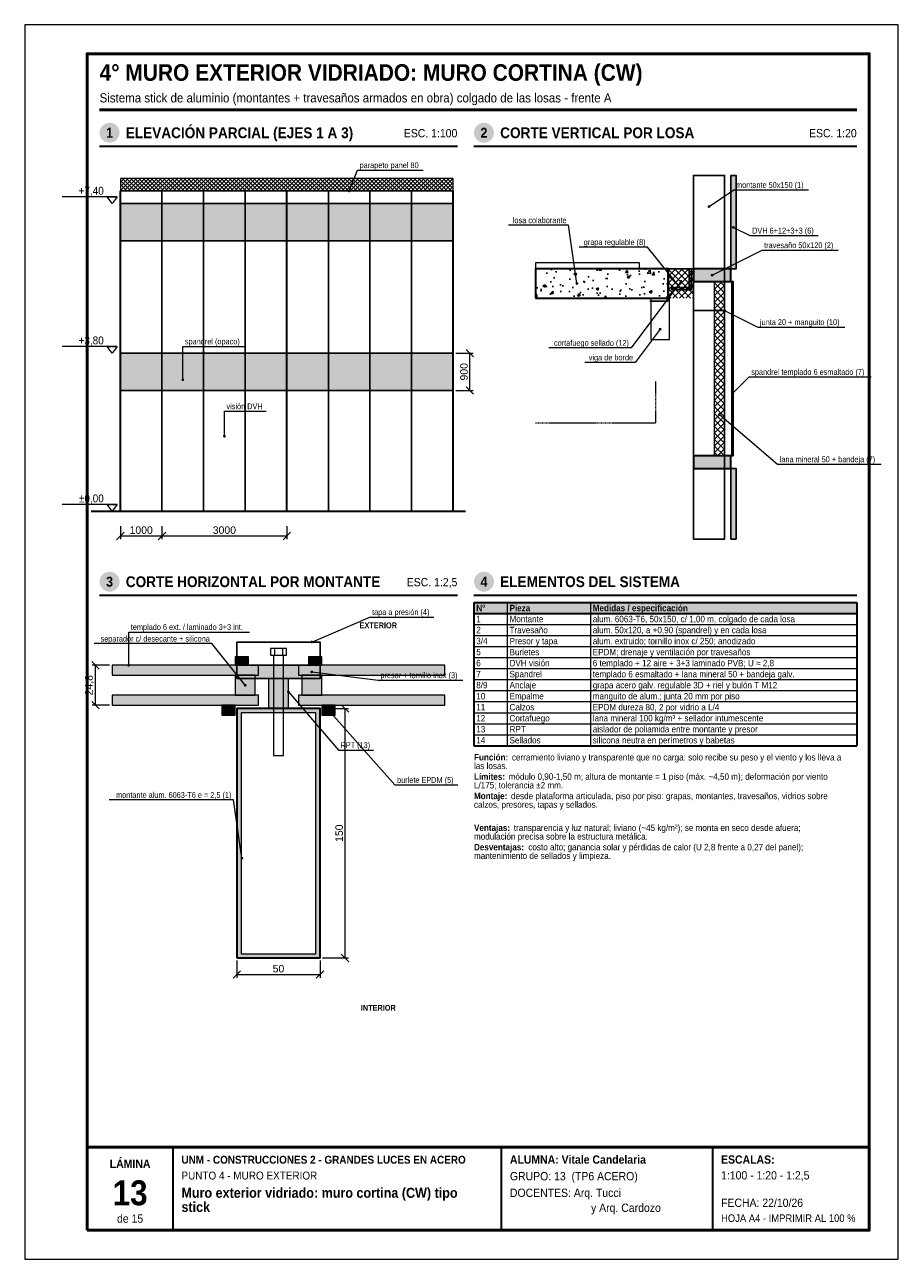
# Model space of a CAD drawing. Header units: millimetres. Extents: x 0 to 210, y 0 to 297.
import ezdxf
from ezdxf.enums import TextEntityAlignment as Align

# ---------------------------------------------------------------- set-up
doc = ezdxf.new("R2010")
doc.units = ezdxf.units.MM
doc.header["$LTSCALE"] = 0.35
doc.linetypes.add('DASHED2', pattern=[0.762, 0.635, -0.127])
for name, color, linetype in [('0-MARCO', 7, 'Continuous'), ('1-OCULTO', 8, 'DASHED2'), ('1-SECCION', 7, 'Continuous'), ('1-VISTA', 7, 'Continuous'), ('2-RAYADO', 8, 'Continuous'), ('3-COTAS', 7, 'Continuous'), ('3-REFS', 7, 'Continuous'), ('3-TABLAS', 7, 'Continuous'), ('3-TEXTOS', 7, 'Continuous'), ('3-TITULOS', 7, 'Continuous')]:
    doc.layers.add(name, color=color, linetype=linetype)
doc.styles.add('ARIAL', font='arial.ttf')
doc.styles.add('ARIAL-NEGRITA', font='arialbd.ttf')
doc.dimstyles.new('A4', dxfattribs={"dimtxt": 1.8, "dimasz": 1, "dimexe": 0.8, "dimexo": 0.6, "dimgap": 0.5, "dimtad": 1, "dimdec": 0, "dimtxsty": 'ARIAL', "dimtsz": 0.9, "dimcen": 2.5, "dimclrd": 7, "dimclre": 7, "dimclrt": 7, "dimazin": 3, "dimtfac": 1, "dimtmove": 0, "dimatfit": 3, "dimlwd": 13, "dimlwe": 13, "dimarcsym": 0})

msp = doc.modelspace()

# ---------------------------------------------------------------- hatches: boundary and pattern name
at = {"layer": '2-RAYADO'}
h = msp.add_hatch(dxfattribs=at)
h.set_pattern_fill('ANSI37', color=8, scale=0.22)
h.paths.add_polyline_path([(23, 257), (103, 257), (103, 260), (23, 260)])
at = {"layer": '2-RAYADO', "true_color": 0xebebeb}
h = msp.add_hatch(color=7, dxfattribs=at)
h.dxf.hatch_style = 1
h.paths.add_polyline_path([(169.75, 238.25), (171, 238.25), (171, 260.75), (169.75, 260.75)])
at = {"layer": '2-RAYADO', "true_color": 0xd7d7d7}
h = msp.add_hatch(color=254, dxfattribs=at)
h.dxf.hatch_style = 1
h.paths.add_polyline_path([(23, 245), (103, 245), (103, 254), (23, 254)])
at = {"layer": '2-RAYADO'}
h = msp.add_hatch(dxfattribs=at)
h.set_pattern_fill('AR-CONC', color=8, scale=0.035)
h.paths.add_polyline_path([(122.75, 231.25), (154.75, 231.25), (154.75, 238.25), (122.75, 238.25)])
h = msp.add_hatch(dxfattribs=at)
h.set_pattern_fill('ANSI37', color=8, scale=0.35)
h.paths.add_polyline_path([(154.75, 231.25), (160.75, 231.25), (160.75, 238.25), (154.75, 238.25)])
h = msp.add_hatch(dxfattribs=at)
h.set_pattern_fill('ANSI31', color=8, scale=0.18)
h.paths.add_polyline_path([(155.5, 233.25), (160.25, 233.25), (160.25, 238.25), (159.75, 238.25), (159.75, 233.75), (155.5, 233.75)])
at = {"layer": '2-RAYADO', "true_color": 0xd7d7d7}
h = msp.add_hatch(color=254, dxfattribs=at)
h.dxf.hatch_style = 1
h.paths.add_polyline_path([(160.75, 235.25), (169.75, 235.25), (169.75, 238.25), (160.75, 238.25)])
at = {"layer": '2-RAYADO'}
h = msp.add_hatch(dxfattribs=at)
h.set_pattern_fill('ANSI37', color=8, scale=0.35)
h.paths.add_polyline_path([(165.75, 193.25), (168.25, 193.25), (168.25, 235.25), (165.75, 235.25)])
at = {"layer": '2-RAYADO', "true_color": 0x3c3c3c}
h = msp.add_hatch(color=250, dxfattribs=at)
h.dxf.hatch_style = 1
h.paths.add_polyline_path([(170, 193.25), (170.3, 193.25), (170.3, 235.25), (170, 235.25)])
at = {"layer": '2-RAYADO', "true_color": 0xd7d7d7}
h = msp.add_hatch(color=254, dxfattribs=at)
h.dxf.hatch_style = 1
h.paths.add_polyline_path([(23, 209), (103, 209), (103, 218), (23, 218)])
h = msp.add_hatch(color=254, dxfattribs=at)
h.dxf.hatch_style = 1
h.paths.add_polyline_path([(160.75, 190.25), (169.75, 190.25), (169.75, 193.25), (160.75, 193.25)])
at = {"layer": '2-RAYADO', "true_color": 0xebebeb}
h = msp.add_hatch(color=7, dxfattribs=at)
h.dxf.hatch_style = 1
h.paths.add_polyline_path([(169.75, 173.25), (171, 173.25), (171, 190.25), (169.75, 190.25)])
h = msp.add_hatch(color=7, dxfattribs=at)
h.dxf.hatch_style = 1
h.paths.add_polyline_path([(56.2, 140.5), (21, 140.5), (21, 142.9), (56.2, 142.9)])
at = {"layer": '2-RAYADO', "true_color": 0x3c3c3c}
h = msp.add_hatch(color=250, dxfattribs=at)
h.dxf.hatch_style = 1
h.paths.add_polyline_path([(53.8, 142.9), (50.6, 142.9), (50.6, 144.9), (53.8, 144.9)])
h = msp.add_hatch(color=250, dxfattribs=at)
h.dxf.hatch_style = 1
h.paths.add_polyline_path([(51, 139.7), (71, 139.7), (71, 142.9), (51, 142.9)])
at = {"layer": '2-RAYADO', "true_color": 0xebebeb}
h = msp.add_hatch(color=7, dxfattribs=at)
h.dxf.hatch_style = 1
h.paths.add_polyline_path([(65.8, 140.5), (101, 140.5), (101, 142.9), (65.8, 142.9)])
at = {"layer": '2-RAYADO', "true_color": 0x3c3c3c}
h = msp.add_hatch(color=250, dxfattribs=at)
h.dxf.hatch_style = 1
h.paths.add_polyline_path([(68.2, 142.9), (71.4, 142.9), (71.4, 144.9), (68.2, 144.9)])
at = {"layer": '2-RAYADO', "true_color": 0xd7d7d7}
h = msp.add_hatch(color=254, dxfattribs=at)
h.dxf.hatch_style = 1
h.paths.add_polyline_path([(55.4, 135.7), (50.6, 135.7), (50.6, 140.5), (55.4, 140.5)])
h = msp.add_hatch(color=254, dxfattribs=at)
h.dxf.hatch_style = 1
h.paths.add_polyline_path([(58.6, 132.5), (63.4, 132.5), (63.4, 139.7), (58.6, 139.7)])
h = msp.add_hatch(color=254, dxfattribs=at)
h.dxf.hatch_style = 1
h.paths.add_polyline_path([(66.6, 135.7), (71.4, 135.7), (71.4, 140.5), (66.6, 140.5)])
at = {"layer": '2-RAYADO', "true_color": 0xebebeb}
h = msp.add_hatch(color=7, dxfattribs=at)
h.dxf.hatch_style = 1
h.paths.add_polyline_path([(56.2, 133.3), (21, 133.3), (21, 135.7), (56.2, 135.7)])
h = msp.add_hatch(color=7, dxfattribs=at)
h.dxf.hatch_style = 1
h.paths.add_polyline_path([(65.8, 133.3), (101, 133.3), (101, 135.7), (65.8, 135.7)])
at = {"layer": '2-RAYADO', "true_color": 0x3c3c3c}
h = msp.add_hatch(color=250, dxfattribs=at)
h.dxf.hatch_style = 1
h.paths.add_polyline_path([(50.6, 130.9), (47.4, 130.9), (47.4, 133.3), (50.6, 133.3)])
h = msp.add_hatch(color=250, dxfattribs=at)
h.dxf.hatch_style = 1
h.paths.add_polyline_path([(51, 72.5), (71, 72.5), (71, 132.5), (51, 132.5)])
h.paths.add_polyline_path([(52, 73.5), (70, 73.5), (70, 131.5), (52, 131.5)])
h = msp.add_hatch(color=250, dxfattribs=at)
h.dxf.hatch_style = 1
h.paths.add_polyline_path([(71.4, 130.9), (74.6, 130.9), (74.6, 133.3), (71.4, 133.3)])
at = {"layer": '3-REFS'}
h = msp.add_hatch(color=7, dxfattribs=at)
h.dxf.hatch_style = 1
edge = h.paths.add_edge_path()
edge.add_arc((78, 257), 0.35, 0, 360)
h = msp.add_hatch(color=7, dxfattribs=at)
h.dxf.hatch_style = 1
edge = h.paths.add_edge_path()
edge.add_arc((164.5, 253.25), 0.35, 0, 360)
h = msp.add_hatch(color=7, dxfattribs=at)
h.dxf.hatch_style = 1
edge = h.paths.add_edge_path()
edge.add_arc((170.35, 248.25), 0.35, 0, 360)
h = msp.add_hatch(color=7, dxfattribs=at)
h.dxf.hatch_style = 1
edge = h.paths.add_edge_path()
edge.add_arc((132.75, 234.75), 0.35, 0, 360)
h = msp.add_hatch(color=7, dxfattribs=at)
h.dxf.hatch_style = 1
edge = h.paths.add_edge_path()
edge.add_arc((157.75, 235.25), 0.35, 0, 360)
h = msp.add_hatch(color=7, dxfattribs=at)
h.dxf.hatch_style = 1
edge = h.paths.add_edge_path()
edge.add_arc((165.25, 236.75), 0.35, 0, 360)
h = msp.add_hatch(color=7, dxfattribs=at)
h.dxf.hatch_style = 1
edge = h.paths.add_edge_path()
edge.add_arc((157.75, 233.5), 0.35, 0, 360)
h = msp.add_hatch(color=7, dxfattribs=at)
h.dxf.hatch_style = 1
edge = h.paths.add_edge_path()
edge.add_arc((168.25, 228.25), 0.35, 0, 360)
h = msp.add_hatch(color=7, dxfattribs=at)
h.dxf.hatch_style = 1
edge = h.paths.add_edge_path()
edge.add_arc((152.75, 223.75), 0.35, 0, 360)
h = msp.add_hatch(color=7, dxfattribs=at)
h.dxf.hatch_style = 1
edge = h.paths.add_edge_path()
edge.add_arc((38, 211.6), 0.35, 0, 360)
h = msp.add_hatch(color=7, dxfattribs=at)
h.dxf.hatch_style = 1
edge = h.paths.add_edge_path()
edge.add_arc((170.15, 208.25), 0.35, 0, 360)
h = msp.add_hatch(color=7, dxfattribs=at)
h.dxf.hatch_style = 1
edge = h.paths.add_edge_path()
edge.add_arc((167, 203.25), 0.35, 0, 360)
h = msp.add_hatch(color=7, dxfattribs=at)
h.dxf.hatch_style = 1
edge = h.paths.add_edge_path()
edge.add_arc((48, 198), 0.35, 0, 360)
h = msp.add_hatch(color=7, dxfattribs=at)
h.dxf.hatch_style = 1
edge = h.paths.add_edge_path()
edge.add_arc((69, 148.5), 0.35, 0, 360)
h = msp.add_hatch(color=7, dxfattribs=at)
h.dxf.hatch_style = 1
edge = h.paths.add_edge_path()
edge.add_arc((25, 142.9), 0.35, 0, 360)
h = msp.add_hatch(color=7, dxfattribs=at)
h.dxf.hatch_style = 1
edge = h.paths.add_edge_path()
edge.add_arc((69, 141.3), 0.35, 0, 360)
h = msp.add_hatch(color=7, dxfattribs=at)
h.dxf.hatch_style = 1
edge = h.paths.add_edge_path()
edge.add_arc((53, 138.1), 0.35, 0, 360)
h = msp.add_hatch(color=7, dxfattribs=at)
h.dxf.hatch_style = 1
edge = h.paths.add_edge_path()
edge.add_arc((63.4, 136.5), 0.35, 0, 360)
h = msp.add_hatch(color=7, dxfattribs=at)
h.dxf.hatch_style = 1
edge = h.paths.add_edge_path()
edge.add_arc((73, 132.1), 0.35, 0, 360)
h = msp.add_hatch(color=7, dxfattribs=at)
h.dxf.hatch_style = 1
edge = h.paths.add_edge_path()
edge.add_arc((52.2, 96.5), 0.35, 0, 360)
at = {"layer": '3-TABLAS', "true_color": 0xe6e6e6}
h = msp.add_hatch(color=254, dxfattribs=at)
h.dxf.hatch_style = 1
h.paths.add_polyline_path([(108, 158), (200, 158), (200, 155.35), (108, 155.35)])
at = {"layer": '3-TITULOS'}
h = msp.add_hatch(color=7, dxfattribs=at)
h.dxf.hatch_style = 1
edge = h.paths.add_edge_path()
edge.add_arc((20.4, 271), 2.4, 0, 360)
h = msp.add_hatch(color=7, dxfattribs=at)
h.dxf.hatch_style = 1
edge = h.paths.add_edge_path()
edge.add_arc((110.4, 271), 2.4, 0, 360)
h = msp.add_hatch(color=7, dxfattribs=at)
h.dxf.hatch_style = 1
edge = h.paths.add_edge_path()
edge.add_arc((20.4, 163), 2.4, 0, 360)
h = msp.add_hatch(color=7, dxfattribs=at)
h.dxf.hatch_style = 1
edge = h.paths.add_edge_path()
edge.add_arc((110.4, 163), 2.4, 0, 360)

# ---------------------------------------------------------------- linework, layer by layer
at = {"layer": '0-MARCO', "color": 9, "lineweight": 0}
msp.add_lwpolyline([(0, 0), (210, 0), (210, 297), (0, 297)], close=True, dxfattribs=at)
at = {"layer": '0-MARCO', "lineweight": 50}
msp.add_lwpolyline([(15, 7), (203, 7), (203, 290), (15, 290)], close=True, dxfattribs=at)
msp.add_lwpolyline([(15, 27), (203, 27)], dxfattribs=at)
at = {"layer": '0-MARCO', "lineweight": 35}
for points in [[(35.68, 7), (35.68, 27)], [(114.64, 7), (114.64, 27)], [(165.4, 7), (165.4, 27)]]:
    msp.add_lwpolyline(points, dxfattribs=at)
at = {"layer": '1-OCULTO', "lineweight": 13}
msp.add_lwpolyline([(122.75, 201.25), (151.75, 201.25), (151.75, 211.25)], dxfattribs=at)
at = {"layer": '1-SECCION', "lineweight": 25}
for points in [[(169.75, 238.25), (171, 238.25), (171, 260.75), (169.75, 260.75)], [(155.5, 233.25), (160.25, 233.25), (160.25, 238.25), (159.75, 238.25), (159.75, 233.75), (155.5, 233.75)], [(170, 193.25), (170.3, 193.25), (170.3, 235.25), (170, 235.25)], [(169.75, 173.25), (171, 173.25), (171, 190.25), (169.75, 190.25)], [(51, 139.7), (71, 139.7), (71, 142.9), (51, 142.9)]]:
    msp.add_lwpolyline(points, close=True, dxfattribs=at)
at = {"layer": '1-SECCION', "lineweight": 35}
for points in [[(122.75, 231.25), (154.75, 231.25), (154.75, 238.25), (122.75, 238.25)], [(160.75, 235.25), (169.75, 235.25), (169.75, 238.25), (160.75, 238.25)], [(160.75, 190.25), (169.75, 190.25), (169.75, 193.25), (160.75, 193.25)], [(51, 72.5), (71, 72.5), (71, 132.5), (51, 132.5)]]:
    msp.add_lwpolyline(points, close=True, dxfattribs=at)
at = {"layer": '1-SECCION', "lineweight": 25}
for points in [[(154.75, 238.25), (154.6, 238.25), (154.6, 230.5), (150.25, 230.5)], [(154.75, 238.25), (160.75, 238.25)], [(160.75, 228.25), (168.25, 228.25)], [(51, 142.9), (51, 148.5), (71, 148.5), (71, 142.9)]]:
    msp.add_lwpolyline(points, dxfattribs=at)
at = {"layer": '1-SECCION', "lineweight": 18}
for points in [[(21, 140.5), (56.2, 140.5), (56.2, 142.9), (21, 142.9)], [(65.8, 140.5), (101, 140.5), (101, 142.9), (65.8, 142.9)], [(58.6, 132.5), (63.4, 132.5), (63.4, 139.7), (58.6, 139.7)], [(21, 133.3), (56.2, 133.3), (56.2, 135.7), (21, 135.7)], [(65.8, 133.3), (101, 133.3), (101, 135.7), (65.8, 135.7)], [(52, 73.5), (70, 73.5), (70, 131.5), (52, 131.5)]]:
    msp.add_lwpolyline(points, close=True, dxfattribs=at)
at = {"layer": '1-VISTA', "lineweight": 18}
for points in [[(23, 257), (103, 257), (103, 260), (23, 260)], [(150.5, 221.25), (155, 221.25), (155, 231.25), (150.5, 231.25)]]:
    msp.add_lwpolyline(points, close=True, dxfattribs=at)
at = {"layer": '1-VISTA', "lineweight": 25}
msp.add_lwpolyline([(160.75, 173.25), (168.25, 173.25), (168.25, 260.75), (160.75, 260.75)], close=True, dxfattribs=at)
at = {"layer": '1-VISTA', "lineweight": 35}
for points in [[(23, 180), (23, 257)], [(63, 180), (63, 257)], [(103, 180), (103, 257)], [(16, 180), (106, 180)]]:
    msp.add_lwpolyline(points, dxfattribs=at)
at = {"layer": '1-VISTA', "lineweight": 25}
for points in [[(23, 257), (103, 257)], [(33, 180), (33, 257)], [(43, 180), (43, 257)], [(53, 180), (53, 257)], [(73, 180), (73, 257)], [(83, 180), (83, 257)], [(93, 180), (93, 257)], [(23, 254), (103, 254)], [(23, 245), (103, 245)], [(23, 218), (103, 218)], [(23, 209), (103, 209)], [(23, 180), (103, 180)]]:
    msp.add_lwpolyline(points, dxfattribs=at)
at = {"layer": '1-VISTA', "lineweight": 13}
for points in [[(122.75, 238.25), (147.75, 238.25), (147.75, 239.75), (122.75, 239.75)], [(165.75, 193.25), (168.25, 193.25), (168.25, 235.25), (165.75, 235.25)], [(59.08, 146.9), (59.08, 145.3), (62.92, 145.3), (62.92, 146.9)], [(50.6, 142.9), (53.8, 142.9), (53.8, 144.9), (50.6, 144.9)], [(68.2, 142.9), (71.4, 142.9), (71.4, 144.9), (68.2, 144.9)], [(50.6, 135.7), (55.4, 135.7), (55.4, 140.5), (50.6, 140.5)], [(66.6, 135.7), (71.4, 135.7), (71.4, 140.5), (66.6, 140.5)], [(47.4, 130.9), (50.6, 130.9), (50.6, 133.3), (47.4, 133.3)], [(71.4, 130.9), (74.6, 130.9), (74.6, 133.3), (71.4, 133.3)]]:
    msp.add_lwpolyline(points, close=True, dxfattribs=at)
for points in [[(60.04, 146.9), (60.04, 145.3)], [(61.96, 146.9), (61.96, 145.3)]]:
    msp.add_lwpolyline(points, dxfattribs=at)
at = {"layer": '1-VISTA', "lineweight": 18}
msp.add_lwpolyline([(59.8, 145.3), (59.8, 121.22), (62.2, 121.22), (62.2, 145.3)], dxfattribs=at)
at = {"layer": '3-COTAS', "lineweight": 13}
for points in [[(22.2, 255.6), (9, 255.6)], [(22.2, 219.6), (9, 219.6)], [(22.2, 181.6), (9, 181.6)]]:
    msp.add_lwpolyline(points, dxfattribs=at)
at = {"layer": '3-COTAS', "lineweight": 18}
for points in [[(21, 254), (19.8, 255.6), (22.2, 255.6)], [(21, 218), (19.8, 219.6), (22.2, 219.6)], [(21, 180), (19.8, 181.6), (22.2, 181.6)]]:
    msp.add_lwpolyline(points, close=True, dxfattribs=at)
at = {"layer": '3-REFS', "lineweight": 13}
for points in [[(78, 257), (80, 262)], [(80, 262), (95.766, 262)], [(164.5, 253.25), (170.5, 257.25)], [(170.5, 257.25), (188.4, 257.25)], [(130.75, 248.75), (116.31, 248.75)], [(132.75, 234.75), (130.75, 248.75)], [(170.35, 248.25), (174.35, 246.25)], [(174.35, 246.25), (190.774, 246.25)], [(149.75, 243.5), (133.275, 243.5)], [(157.75, 233.5), (149.75, 243.5)], [(165.25, 236.75), (177.25, 242.75)], [(177.25, 242.75), (195.557, 242.75)], [(157.75, 235.25), (145.75, 219.25)], [(168.25, 228.25), (176.25, 224.25)], [(152.75, 223.75), (146.75, 215.75)], [(176.25, 224.25), (197.154, 224.25)], [(38, 211.6), (38, 219.6)], [(38, 219.6), (52.744, 219.6)], [(145.75, 219.25), (126.017, 219.25)], [(146.75, 215.75), (134.651, 215.75)], [(170.15, 208.25), (174.15, 212.25)], [(174.15, 212.25), (203.451, 212.25)], [(48, 198), (48, 204)], [(48, 204), (58.058, 204)], [(167, 203.25), (181, 191.25)], [(181, 191.25), (205.875, 191.25)], [(69, 148.5), (83, 154.5)], [(83, 154.5), (98.355, 154.5)], [(25, 142.9), (25, 150.9)], [(25, 150.9), (54.048, 150.9)], [(45, 148.1), (16.665, 148.1)], [(53, 138.1), (45, 148.1)], [(69, 141.3), (85, 139.3)], [(85, 139.3), (105.289, 139.3)], [(63.4, 136.5), (75.4, 122.5)], [(73, 132.1), (89, 114.1)], [(75.4, 122.5), (83.829, 122.5)], [(89, 114.1), (104.147, 114.1)], [(50.2, 110.5), (20.339, 110.5)], [(52.2, 96.5), (50.2, 110.5)]]:
    msp.add_lwpolyline(points, dxfattribs=at)
at = {"layer": '3-TABLAS', "lineweight": 35}
for points in [[(108, 158), (200, 158)], [(108, 158), (108, 123.55)], [(200, 158), (200, 123.55)], [(108, 155.35), (200, 155.35)], [(108, 123.55), (200, 123.55)]]:
    msp.add_lwpolyline(points, dxfattribs=at)
at = {"layer": '3-TABLAS', "lineweight": 13}
for points in [[(116, 158), (116, 123.55)], [(136, 158), (136, 123.55)], [(108, 152.7), (200, 152.7)], [(108, 150.05), (200, 150.05)], [(108, 147.4), (200, 147.4)], [(108, 144.75), (200, 144.75)], [(108, 142.1), (200, 142.1)], [(108, 139.45), (200, 139.45)], [(108, 136.8), (200, 136.8)], [(108, 134.15), (200, 134.15)], [(108, 131.5), (200, 131.5)], [(108, 128.85), (200, 128.85)], [(108, 126.2), (200, 126.2)]]:
    msp.add_lwpolyline(points, dxfattribs=at)
at = {"layer": '3-TITULOS', "lineweight": 50}
msp.add_lwpolyline([(18, 276.5), (200, 276.5)], dxfattribs=at)
at = {"layer": '3-TITULOS', "lineweight": 35}
for points in [[(18, 267.8), (104, 267.8)], [(108, 267.8), (200, 267.8)], [(18, 159.8), (104, 159.8)], [(108, 159.8), (200, 159.8)]]:
    msp.add_lwpolyline(points, dxfattribs=at)

# ---------------------------------------------------------------- texts
at = {"layer": '3-COTAS', "style": 'ARIAL', "width": 0.9}
for s, p in [('+7,40', (19, 256.1)), ('+3,80', (19, 220.1)), ('±0,00', (19, 182.1))]:
    msp.add_text(s, height=1.9, dxfattribs=at).set_placement(p, align=Align.RIGHT)
at = {"layer": '3-TABLAS', "width": 0.9}
for s, style, p in [('N°', 'ARIAL-NEGRITA', (108.55, 155.9)), ('Pieza', 'ARIAL-NEGRITA', (116.55, 155.9)), ('Medidas / especificación', 'ARIAL-NEGRITA', (136.55, 155.9)), ('1', 'ARIAL', (108.55, 153.25)), ('Montante', 'ARIAL', (116.55, 153.25)), ('alum. 6063-T6, 50x150, c/ 1,00 m, colgado de cada losa', 'ARIAL', (136.55, 153.25)), ('2', 'ARIAL', (108.55, 150.6)), ('Travesaño', 'ARIAL', (116.55, 150.6)), ('alum. 50x120, a +0,90 (spandrel) y en cada losa', 'ARIAL', (136.55, 150.6)), ('3/4', 'ARIAL', (108.55, 147.95)), ('Presor y tapa', 'ARIAL', (116.55, 147.95)), ('alum. extruido; tornillo inox c/ 250; anodizado', 'ARIAL', (136.55, 147.95)), ('5', 'ARIAL', (108.55, 145.3)), ('Burletes', 'ARIAL', (116.55, 145.3)), ('EPDM; drenaje y ventilación por travesaños', 'ARIAL', (136.55, 145.3)), ('6', 'ARIAL', (108.55, 142.65)), ('DVH visión', 'ARIAL', (116.55, 142.65)), ('6 templado + 12 aire + 3+3 laminado PVB; U ≈ 2,8', 'ARIAL', (136.55, 142.65)), ('7', 'ARIAL', (108.55, 140)), ('Spandrel', 'ARIAL', (116.55, 140)), ('templado 6 esmaltado + lana mineral 50 + bandeja galv.', 'ARIAL', (136.55, 140)), ('8/9', 'ARIAL', (108.55, 137.35)), ('Anclaje', 'ARIAL', (116.55, 137.35)), ('grapa acero galv. regulable 3D + riel y bulón T M12', 'ARIAL', (136.55, 137.35)), ('10', 'ARIAL', (108.55, 134.7)), ('Calzos', 'ARIAL', (116.55, 132.05)), ('Empalme', 'ARIAL', (116.55, 134.7)), ('manguito de alum.; junta 20 mm por piso', 'ARIAL', (136.55, 134.7)), ('EPDM dureza 80, 2 por vidrio a L/4', 'ARIAL', (136.55, 132.05)), ('11', 'ARIAL', (108.55, 132.05)), ('12', 'ARIAL', (108.55, 129.4)), ('Cortafuego', 'ARIAL', (116.55, 129.4)), ('lana mineral 100 kg/m³ + sellador intumescente', 'ARIAL', (136.55, 129.4)), ('13', 'ARIAL', (108.55, 126.75)), ('RPT', 'ARIAL', (116.55, 126.75)), ('aislador de poliamida entre montante y presor', 'ARIAL', (136.55, 126.75)), ('14', 'ARIAL', (108.55, 124.1)), ('Sellados', 'ARIAL', (116.55, 124.1)), ('silicona neutra en perímetros y babetas', 'ARIAL', (136.55, 124.1))]:
    msp.add_text(s, height=1.55, dxfattribs=dict(at, style=style)).set_placement(p)
at = {"layer": '3-TEXTOS', "width": 0.9}
for s, height, style, p in [('parapeto panel 80', 1.4, 'ARIAL', (80.5, 262.5)), ('montante 50x150 (1)', 1.4, 'ARIAL', (171, 257.75)), ('DVH 6+12+3+3 (6)', 1.4, 'ARIAL', (174.85, 246.75)), ('travesaño 50x120 (2)', 1.4, 'ARIAL', (177.75, 243.25)), ('junta 20 + manguito (10)', 1.4, 'ARIAL', (176.75, 224.75)), ('spandrel (opaco)', 1.4, 'ARIAL', (38.5, 220.1)), ('spandrel templado 6 esmaltado (7)', 1.4, 'ARIAL', (174.65, 212.75)), ('visión DVH', 1.4, 'ARIAL', (48.5, 204.5)), ('lana mineral 50 + bandeja (7)', 1.4, 'ARIAL', (181.5, 191.75)), ('tapa a presión (4)', 1.4, 'ARIAL', (83.5, 155)), ('templado 6 ext. / laminado 3+3 int.', 1.4, 'ARIAL', (25.5, 151.4)), ('presor + tornillo inox (3)', 1.4, 'ARIAL', (85.5, 139.8)), ('RPT (13)', 1.4, 'ARIAL', (75.9, 123)), ('Función:', 1.55, 'ARIAL-NEGRITA', (108, 120)), ('las losas.', 1.55, 'ARIAL', (108, 117.923)), ('cerramiento liviano y transparente que no carga: solo recibe su peso y el viento y los lleva a', 1.55, 'ARIAL', (117.122, 120)), ('burlete EPDM (5)', 1.4, 'ARIAL', (89.5, 114.6)), ('Límites:', 1.55, 'ARIAL-NEGRITA', (108, 115.346)), ('módulo 0,90-1,50 m; altura de montante = 1 piso (máx. ~4,50 m); deformación por viento', 1.55, 'ARIAL', (116.337, 115.346)), ('L/175; tolerancia ±2 mm.', 1.55, 'ARIAL', (108, 113.269)), ('calzos, presores, tapas y sellados.', 1.55, 'ARIAL', (108, 108.615)), ('Montaje:', 1.55, 'ARIAL-NEGRITA', (108, 110.692)), ('desde plataforma articulada, piso por piso: grapas, montantes, travesaños, vidrios sobre', 1.55, 'ARIAL', (116.899, 110.692)), ('Ventajas:', 1.55, 'ARIAL-NEGRITA', (108, 103.038)), ('transparencia y luz natural; liviano (~45 kg/m²); se monta en seco desde afuera;', 1.55, 'ARIAL', (117.579, 103.038)), ('modulación precisa sobre la estructura metálica.', 1.55, 'ARIAL', (108, 100.961)), ('Desventajas:', 1.55, 'ARIAL-NEGRITA', (108, 98.384)), ('costo alto; ganancia solar y pérdidas de calor (U 2,8 frente a 0,27 del panel);', 1.55, 'ARIAL', (121.074, 98.384)), ('mantenimiento de sellados y limpieza.', 1.55, 'ARIAL', (108, 96.307)), ('UNM - CONSTRUCCIONES 2 - GRANDES LUCES EN ACERO', 1.9, 'ARIAL-NEGRITA', (37.68, 23)), ('ALUMNA: Vitale Candelaria', 2, 'ARIAL-NEGRITA', (116.64, 23)), ('ESCALAS:', 2, 'ARIAL-NEGRITA', (167.4, 23)), ('PUNTO 4 - MURO EXTERIOR', 1.9, 'ARIAL', (37.68, 19.2)), ('GRUPO: 13  (TP6 ACERO)', 2, 'ARIAL', (116.64, 19)), ('1:100 - 1:20 - 1:2,5', 2, 'ARIAL', (167.4, 19.2)), ('Muro exterior vidriado: muro cortina (CW) tipo', 2.4, 'ARIAL-NEGRITA', (37.68, 14.8)), ('DOCENTES: Arq. Tucci', 2, 'ARIAL', (116.64, 15)), ('stick', 2.4, 'ARIAL-NEGRITA', (37.68, 11.4)), ('y Arq. Cardozo', 2, 'ARIAL', (136.14, 11.4)), ('FECHA: 22/10/26', 2, 'ARIAL', (167.4, 12.6)), ('HOJA A4 - IMPRIMIR AL 100 %', 1.8, 'ARIAL', (167.4, 9))]:
    msp.add_text(s, height=height, dxfattribs=dict(at, style=style)).set_placement(p)
at = {"layer": '3-TEXTOS', "style": 'ARIAL', "width": 0.9}
for s, p in [('losa colaborante', (130.25, 249.25)), ('grapa regulable (8)', (149.25, 244)), ('cortafuego sellado (12)', (145.25, 219.75)), ('viga de borde', (146.25, 216.25)), ('separador c/ desecante + silicona', (44.5, 148.6)), ('montante alum. 6063-T6 e = 2,5 (1)', (49.7, 111))]:
    msp.add_text(s, height=1.4, dxfattribs=at).set_placement(p, align=Align.RIGHT)
at = {"layer": '3-TEXTOS', "style": 'ARIAL-NEGRITA', "width": 0.9}
for s, p in [('EXTERIOR', (85, 152.5)), ('INTERIOR', (85, 60.5))]:
    msp.add_text(s, height=1.4, dxfattribs=at).set_placement(p, align=Align.MIDDLE_CENTER)
at = {"layer": '3-TITULOS', "width": 0.9}
for s, height, style, p in [('4° MURO EXTERIOR VIDRIADO: MURO CORTINA (CW)', 4, 'ARIAL-NEGRITA', (18, 283.5)), ('Sistema stick de aluminio (montantes + travesaños armados en obra) colgado de las losas - frente A', 2.2, 'ARIAL', (18, 278.3))]:
    msp.add_text(s, height=height, dxfattribs=dict(at, style=style)).set_placement(p)
at = {"layer": '3-TITULOS', "color": 7, "true_color": 0xffffff, "style": 'ARIAL-NEGRITA', "width": 0.9}
for s, p in [('1', (20.4, 271)), ('2', (110.4, 271)), ('3', (20.4, 163)), ('4', (110.4, 163))]:
    msp.add_text(s, height=2.4, dxfattribs=at).set_placement(p, align=Align.MIDDLE_CENTER)
at = {"layer": '3-TITULOS', "style": 'ARIAL-NEGRITA', "width": 0.9}
for s, p in [('ELEVACIÓN PARCIAL (EJES 1 A 3)', (24.3, 271)), ('CORTE VERTICAL POR LOSA', (114.3, 271)), ('CORTE HORIZONTAL POR MONTANTE', (24.3, 163)), ('ELEMENTOS DEL SISTEMA', (114.3, 163))]:
    msp.add_text(s, height=2.6, dxfattribs=at).set_placement(p, align=Align.MIDDLE_LEFT)
at = {"layer": '3-TITULOS', "style": 'ARIAL', "width": 0.9}
for s, p in [('ESC. 1:100', (104, 270.9)), ('ESC. 1:20', (200, 270.9)), ('ESC. 1:2,5', (104, 162.9))]:
    msp.add_text(s, height=2, dxfattribs=at).set_placement(p, align=Align.MIDDLE_RIGHT)
at = {"layer": '3-TITULOS', "width": 0.9}
for s, height, style, p in [('LÁMINA', 2, 'ARIAL-NEGRITA', (25.34, 23)), ('13', 6, 'ARIAL-NEGRITA', (25.34, 16)), ('de 15', 2, 'ARIAL', (25.34, 9.8))]:
    msp.add_text(s, height=height, dxfattribs=dict(at, style=style)).set_placement(p, align=Align.MIDDLE_CENTER)

# ---------------------------------------------------------------- dimensions: what is measured, and where the dimension line sits
at = {"layer": '3-COTAS'}
for base, p1, p2, override in [((107, 209), (103, 209), (103, 218), {"dimlfac": 100}), ((77, 72.5), (71, 72.5), (71, 132.5), {"dimlfac": 2.5})]:
    msp.add_linear_dim(base=base, p1=p1, p2=p2, angle=90, dimstyle='A4', override=override, dxfattribs=at).render()
for base, p1, p2, override in [((23, 174), (23, 177), (33, 177), {"dimlfac": 100}), ((33, 174), (33, 177), (63, 177), {"dimlfac": 100}), ((51, 68.5), (51, 72.5), (71, 72.5), {"dimlfac": 2.5})]:
    msp.add_linear_dim(base=base, p1=p1, p2=p2, dimstyle='A4', override=override, dxfattribs=at).render()
msp.add_linear_dim(base=(17, 133.3), p1=(21, 133.3), p2=(21, 142.9), angle=90, text='24,8', dimstyle='A4', override={"dimlfac": 2.5}, dxfattribs=at).render()

doc.saveas('drawing.dxf')
